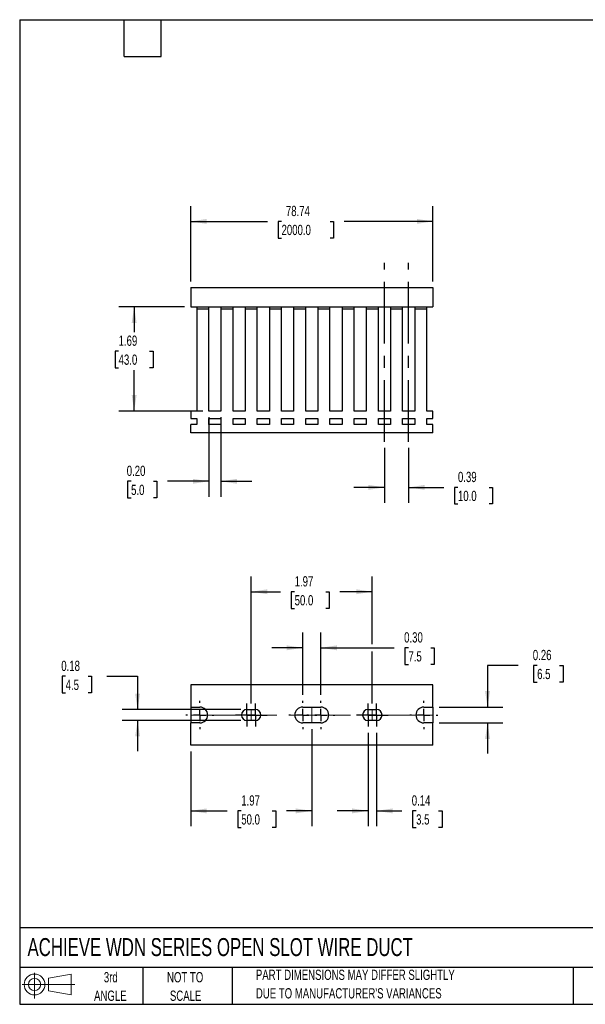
# Model space of a CAD drawing. Header units: inches. Extents: x 0.5 to 21.5, y 0.5 to 16.5.
# Tile 1 of 2: x 0.5 to 9.7, y 0.5 to 16.5. Entities that reach past the tile are written whole.
import ezdxf

# ---------------------------------------------------------------- set-up
doc = ezdxf.new("R2010")
doc.units = ezdxf.units.IN
doc.header["$LTSCALE"] = 2
doc.header["$MEASUREMENT"] = 0
doc.linetypes.add('CENTERX2', pattern=[0.8, 0.5, -0.1, 0.1, -0.1])
doc.layers.add('CENTER', color=40, linetype='CENTERX2')
doc.layers.add('SLD-DEFPOINTS', color=7, linetype='Continuous')
doc.layers.add('DIMENSIONS', color=140, linetype='Continuous', lineweight=25)
doc.layers.add('TEXT', color=140, linetype='Continuous', lineweight=25)
doc.styles.add('SLDTEXTSTYLE0', font='TXT', dxfattribs={"width": 0.7})
doc.dimstyles.new('SLDDIMSTYLE0', dxfattribs={"dimtxt": 0.169922, "dimasz": 0.26, "dimexe": 0, "dimexo": 0.0625, "dimgap": 0.04248, "dimtad": 0, "dimtih": 1, "dimtoh": 1, "dimrnd": 1e-09, "dimzin": 12, "dimdsep": 46, "dimtxsty": 'SLDTEXTSTYLE0', "dimsah": 1, "dimcen": 0.09, "dimadec": 0, "dimazin": 3, "dimtfac": 1, "dimtofl": 0, "dimtmove": 0, "dimatfit": 3, "dimfxl": 0, "dimfrac": 2, "dimtolj": 1, "dimtzin": 12, "dimarcsym": 0})
doc.dimstyles.new('SLDDIMSTYLE1', dxfattribs={"dimtxt": 0.169922, "dimasz": 0.26, "dimexe": 0, "dimexo": 0.0625, "dimgap": 0.04248, "dimtad": 0, "dimtih": 1, "dimtoh": 1, "dimrnd": 1e-09, "dimzin": 0, "dimdsep": 46, "dimtxsty": 'SLDTEXTSTYLE0', "dimsah": 1, "dimcen": 0.09, "dimadec": 0, "dimazin": 0, "dimtfac": 1, "dimtmove": 0, "dimatfit": 0, "dimfxl": 0, "dimfrac": 2, "dimtolj": 1, "dimtzin": 12, "dimarcsym": 0})
doc.dimstyles.new('SLDDIMSTYLE2', dxfattribs={"dimtxt": 0.169922, "dimasz": 0.26, "dimexe": 0, "dimexo": 0.0625, "dimgap": 0.04248, "dimtad": 0, "dimtih": 1, "dimtoh": 1, "dimrnd": 1e-09, "dimdsep": 46, "dimtxsty": 'SLDTEXTSTYLE0', "dimsah": 1, "dimcen": 0.09, "dimadec": 0, "dimazin": 2, "dimtfac": 1, "dimtmove": 0, "dimatfit": 0, "dimfxl": 0, "dimfrac": 2, "dimtolj": 1, "dimtzin": 12, "dimarcsym": 0})

# ---------------------------------------------------------------- blocks, each defined once
blk = doc.blocks.new('Block11')
at = {"color": 7, "linetype": 'Continuous', "lineweight": 18}
for p, q in [((0.204, 0.418), (0.204, 0)), ((0.431, 0.328), (0.801, 0.396)), ((0.431, 0.126), (0.431, 0.328)), ((0.801, 0.396), (0.801, 0.058)), ((0, 0.227), (0.856, 0.227)), ((0.431, 0.126), (0.801, 0.058))]:
    blk.add_line(p, q, dxfattribs=at)
for radius in [0.169, 0.101]:
    blk.add_circle((0.204, 0.227), radius, dxfattribs=at)
blk = doc.blocks.new('Block12')
at = {"layer": 'SLD-DEFPOINTS'}
blk.add_blockref('Block11', (0, 0), dxfattribs=at)
blk = doc.blocks.new('SW_NOTE_0_2')
at = {"layer": 'TEXT', "color": 0, "char_height": 0.16667, "attachment_point": 1, "style": 'SLDTEXTSTYLE0'}
for s, insert in [('PART DIMENSIONS MAY DIFFER SLIGHTLY', (0, 0.215)), ("DUE TO MANUFACTURER'S VARIANCES", (0, -0.086))]:
    blk.add_mtext(s, dxfattribs=dict(at, insert=insert))
blk = doc.blocks.new('SW_NOTE_0_3')
at = {"layer": 'TEXT', "color": 0, "char_height": 0.1667, "attachment_point": 2, "style": 'SLDTEXTSTYLE0'}
for s, insert in [('NOT TO', (0.414, 0.215)), ('SCALE', (0.422, -0.086))]:
    blk.add_mtext(s, dxfattribs=dict(at, insert=insert))
blk = doc.blocks.new('SW_NOTE_0_4')
at = {"layer": 'TEXT', "color": 0, "char_height": 0.1667, "attachment_point": 2, "style": 'SLDTEXTSTYLE0'}
for s, insert in [('3rd', (0.182, 0.215)), ('ANGLE', (0.175, -0.086))]:
    blk.add_mtext(s, dxfattribs=dict(at, insert=insert))
blk = doc.blocks.new('_D')
at = {"layer": 'DIMENSIONS'}
for p, q in [((3.28, 12.248), (3.28, 13.472)), ((7.217, 12.248), (7.217, 13.472)), ((3.28, 13.222), (4.527, 13.222)), ((4.757, 13.222), (4.7, 13.222)), ((4.7, 13.222), (4.7, 12.952)), ((5.545, 13.222), (5.602, 13.222)), ((5.602, 13.222), (5.602, 12.952)), ((7.217, 13.222), (5.775, 13.222)), ((4.7, 12.952), (4.757, 12.952)), ((5.602, 12.952), (5.545, 12.952))]:
    blk.add_line(p, q, dxfattribs=at)
for points in [[(3.28, 13.222), (3.54, 13.182), (3.54, 13.262)], [(7.217, 13.222), (6.957, 13.262), (6.957, 13.182)]]:
    blk.add_solid(points, dxfattribs=at)
at = {"layer": 'DIMENSIONS', "char_height": 0.1667, "attachment_point": 1, "style": 'SLDTEXTSTYLE0'}
for s, insert in [('78.74', (4.828, 13.475)), ('2000.0', (4.757, 13.167))]:
    blk.add_mtext(s, dxfattribs=dict(at, insert=insert))
blk = doc.blocks.new('_D_1')
at = {"layer": 'DIMENSIONS'}
for p, q in [((3.575, 10.04), (3.575, 8.749)), ((3.772, 10.04), (3.772, 8.749)), ((2.311, 8.999), (2.254, 8.999)), ((2.254, 8.999), (2.254, 8.729)), ((2.674, 8.999), (2.732, 8.999)), ((2.732, 8.999), (2.732, 8.729)), ((3.575, 8.999), (2.905, 8.999)), ((3.772, 8.999), (4.272, 8.999)), ((2.254, 8.729), (2.311, 8.729)), ((2.732, 8.729), (2.674, 8.729))]:
    blk.add_line(p, q, dxfattribs=at)
for points in [[(3.575, 8.999), (3.315, 9.039), (3.315, 8.959)], [(3.772, 8.999), (4.032, 8.959), (4.032, 9.039)]]:
    blk.add_solid(points, dxfattribs=at)
at = {"layer": 'DIMENSIONS', "char_height": 0.1667, "attachment_point": 1, "style": 'SLDTEXTSTYLE0'}
for s, insert in [('0.20', (2.24, 9.252)), ('5.0', (2.311, 8.943))]:
    blk.add_mtext(s, dxfattribs=dict(at, insert=insert))
blk = doc.blocks.new('_D_2')
at = {"layer": 'DIMENSIONS'}
for p, q in [((3.18, 11.833), (2.111, 11.833)), ((2.361, 11.833), (2.361, 11.422)), ((2.108, 11.114), (2.051, 11.114)), ((2.051, 11.114), (2.051, 10.844)), ((2.613, 11.114), (2.67, 11.114)), ((2.67, 11.114), (2.67, 10.844)), ((2.051, 10.844), (2.108, 10.844)), ((2.361, 10.14), (2.361, 10.806)), ((2.67, 10.844), (2.613, 10.844)), ((3.475, 10.14), (2.111, 10.14))]:
    blk.add_line(p, q, dxfattribs=at)
for points in [[(2.361, 11.833), (2.321, 11.573), (2.401, 11.573)], [(2.361, 10.14), (2.401, 10.4), (2.321, 10.4)]]:
    blk.add_solid(points, dxfattribs=at)
at = {"layer": 'DIMENSIONS', "char_height": 0.1667, "attachment_point": 1, "style": 'SLDTEXTSTYLE0'}
for s, insert in [('1.69', (2.108, 11.367)), ('43.0', (2.108, 11.059))]:
    blk.add_mtext(s, dxfattribs=dict(at, insert=insert))
blk = doc.blocks.new('_D_3')
at = {"layer": 'DIMENSIONS'}
for p, q in [((6.43, 9.54), (6.43, 8.65)), ((6.823, 9.54), (6.823, 8.65)), ((6.43, 8.9), (5.93, 8.9)), ((6.823, 8.9), (7.395, 8.9)), ((7.625, 8.9), (7.568, 8.9)), ((7.568, 8.9), (7.568, 8.63)), ((8.13, 8.9), (8.187, 8.9)), ((8.187, 8.9), (8.187, 8.63)), ((7.568, 8.63), (7.625, 8.63)), ((8.187, 8.63), (8.13, 8.63))]:
    blk.add_line(p, q, dxfattribs=at)
for points in [[(6.43, 8.9), (6.17, 8.94), (6.17, 8.86)], [(6.823, 8.9), (7.083, 8.86), (7.083, 8.94)]]:
    blk.add_solid(points, dxfattribs=at)
at = {"layer": 'DIMENSIONS', "char_height": 0.1667, "attachment_point": 1, "style": 'SLDTEXTSTYLE0'}
for s, insert in [('0.39', (7.625, 9.153)), ('10.0', (7.625, 8.845))]:
    blk.add_mtext(s, dxfattribs=dict(at, insert=insert))
blk = doc.blocks.new('_D_8')
at = {"layer": 'DIMENSIONS'}
for p, q in [((5.249, 4.973), (5.249, 3.393)), ((3.28, 4.609), (3.28, 3.393)), ((3.28, 3.643), (3.872, 3.643)), ((4.102, 3.643), (4.045, 3.643)), ((4.045, 3.643), (4.045, 3.373)), ((4.607, 3.643), (4.664, 3.643)), ((4.664, 3.643), (4.664, 3.373)), ((5.249, 3.643), (4.838, 3.643)), ((4.045, 3.373), (4.102, 3.373)), ((4.664, 3.373), (4.607, 3.373))]:
    blk.add_line(p, q, dxfattribs=at)
for points in [[(3.28, 3.643), (3.54, 3.603), (3.54, 3.683)], [(5.249, 3.643), (4.989, 3.683), (4.989, 3.603)]]:
    blk.add_solid(points, dxfattribs=at)
at = {"layer": 'DIMENSIONS', "char_height": 0.1667, "attachment_point": 1, "style": 'SLDTEXTSTYLE0'}
for s, insert in [('1.97', (4.102, 3.896)), ('50.0', (4.102, 3.588))]:
    blk.add_mtext(s, dxfattribs=dict(at, insert=insert))
blk = doc.blocks.new('_D_9')
at = {"layer": 'DIMENSIONS'}
for p, q in [((4.264, 5.389), (4.264, 7.454)), ((6.233, 6.353), (6.233, 7.454)), ((4.264, 7.204), (4.739, 7.204)), ((4.97, 7.204), (4.913, 7.204)), ((4.913, 7.204), (4.913, 6.934)), ((5.475, 7.204), (5.532, 7.204)), ((5.532, 7.204), (5.532, 6.934)), ((6.233, 7.204), (5.705, 7.204)), ((4.913, 6.934), (4.97, 6.934)), ((5.532, 6.934), (5.475, 6.934)), ((6.233, 5.389), (6.233, 6.233))]:
    blk.add_line(p, q, dxfattribs=at)
for points in [[(4.264, 7.204), (4.524, 7.164), (4.524, 7.244)], [(6.233, 7.204), (5.973, 7.244), (5.973, 7.164)]]:
    blk.add_solid(points, dxfattribs=at)
at = {"layer": 'DIMENSIONS', "char_height": 0.1667, "attachment_point": 1, "style": 'SLDTEXTSTYLE0'}
for s, insert in [('1.97', (4.97, 7.457)), ('50.0', (4.97, 7.149))]:
    blk.add_mtext(s, dxfattribs=dict(at, insert=insert))
blk = doc.blocks.new('_D_10')
at = {"layer": 'DIMENSIONS'}
for p, q in [((5.101, 5.529), (5.101, 6.543)), ((5.396, 5.529), (5.396, 6.543)), ((5.101, 6.293), (4.601, 6.293)), ((5.396, 6.293), (6.59, 6.293)), ((6.82, 6.293), (6.763, 6.293)), ((6.763, 6.293), (6.763, 6.023)), ((7.184, 6.293), (7.241, 6.293)), ((7.241, 6.293), (7.241, 6.023)), ((6.763, 6.023), (6.82, 6.023)), ((7.241, 6.023), (7.184, 6.023))]:
    blk.add_line(p, q, dxfattribs=at)
for points in [[(5.101, 6.293), (4.841, 6.333), (4.841, 6.253)], [(5.396, 6.293), (5.656, 6.253), (5.656, 6.333)]]:
    blk.add_solid(points, dxfattribs=at)
at = {"layer": 'DIMENSIONS', "char_height": 0.1667, "attachment_point": 1, "style": 'SLDTEXTSTYLE0'}
for s, insert in [('0.30', (6.75, 6.546)), ('7.5', (6.82, 6.238))]:
    blk.add_mtext(s, dxfattribs=dict(at, insert=insert))
blk = doc.blocks.new('_D_11')
at = {"layer": 'DIMENSIONS'}
for p, q in [((6.164, 4.912), (6.164, 3.393)), ((6.302, 4.912), (6.302, 3.393)), ((6.164, 3.643), (5.664, 3.643)), ((6.302, 3.643), (6.715, 3.643)), ((6.945, 3.643), (6.888, 3.643)), ((6.888, 3.643), (6.888, 3.373)), ((7.309, 3.643), (7.366, 3.643)), ((7.366, 3.643), (7.366, 3.373)), ((6.888, 3.373), (6.945, 3.373)), ((7.366, 3.373), (7.309, 3.373))]:
    blk.add_line(p, q, dxfattribs=at)
for points in [[(6.164, 3.643), (5.904, 3.683), (5.904, 3.603)], [(6.302, 3.643), (6.562, 3.603), (6.562, 3.683)]]:
    blk.add_solid(points, dxfattribs=at)
at = {"layer": 'DIMENSIONS', "char_height": 0.1667, "attachment_point": 1, "style": 'SLDTEXTSTYLE0'}
for s, insert in [('0.14', (6.874, 3.896)), ('3.5', (6.945, 3.588))]:
    blk.add_mtext(s, dxfattribs=dict(at, insert=insert))
blk = doc.blocks.new('_D_12')
at = {"layer": 'DIMENSIONS'}
for p, q in [((8.606, 6.006), (8.106, 6.006)), ((8.106, 6.006), (8.106, 5.329)), ((8.912, 6.006), (8.855, 6.006)), ((8.855, 6.006), (8.855, 5.736)), ((9.276, 6.006), (9.333, 6.006)), ((9.333, 6.006), (9.333, 5.736)), ((8.855, 5.736), (8.912, 5.736)), ((9.333, 5.736), (9.276, 5.736)), ((7.317, 5.329), (8.356, 5.329)), ((7.317, 5.073), (8.356, 5.073)), ((8.106, 5.073), (8.106, 4.573))]:
    blk.add_line(p, q, dxfattribs=at)
for points in [[(8.106, 5.329), (8.146, 5.589), (8.066, 5.589)], [(8.106, 5.073), (8.066, 4.813), (8.146, 4.813)]]:
    blk.add_solid(points, dxfattribs=at)
at = {"layer": 'DIMENSIONS', "char_height": 0.1667, "attachment_point": 1, "style": 'SLDTEXTSTYLE0'}
for s, insert in [('0.26', (8.842, 6.259)), ('6.5', (8.912, 5.951))]:
    blk.add_mtext(s, dxfattribs=dict(at, insert=insert))
blk = doc.blocks.new('_D_13')
at = {"layer": 'DIMENSIONS'}
for p, q in [((1.247, 5.83), (1.19, 5.83)), ((1.19, 5.83), (1.19, 5.56)), ((1.611, 5.83), (1.668, 5.83)), ((1.668, 5.83), (1.668, 5.56)), ((1.917, 5.83), (2.417, 5.83)), ((2.417, 5.83), (2.417, 5.289)), ((1.19, 5.56), (1.247, 5.56)), ((1.668, 5.56), (1.611, 5.56)), ((4.095, 5.289), (2.167, 5.289)), ((4.095, 5.112), (2.167, 5.112)), ((2.417, 5.112), (2.417, 4.612))]:
    blk.add_line(p, q, dxfattribs=at)
for points in [[(2.417, 5.289), (2.457, 5.549), (2.377, 5.549)], [(2.417, 5.112), (2.377, 4.852), (2.457, 4.852)]]:
    blk.add_solid(points, dxfattribs=at)
at = {"layer": 'DIMENSIONS', "char_height": 0.1667, "attachment_point": 1, "style": 'SLDTEXTSTYLE0'}
for s, insert in [('0.18', (1.176, 6.083)), ('4.5', (1.247, 5.775))]:
    blk.add_mtext(s, dxfattribs=dict(at, insert=insert))
blk = doc.blocks.new('SW_CENTERMARKSYMBOL_0')
at = {"layer": 'CENTER', "color": 0}
for p, q in [((0, 0.1), (0, 0.189)), ((-0.1, 0), (-0.189, 0)), ((0, 0), (-0.1, 0)), ((0, 0), (0, 0.1)), ((0, 0), (0, -0.1)), ((0, 0), (0.1, 0)), ((0.1, 0), (0.189, 0)), ((0, -0.1), (0, -0.189))]:
    blk.add_line(p, q, dxfattribs=at)
blk = doc.blocks.new('SW_CENTERMARKSYMBOL_1')
at = {"layer": 'CENTER', "color": 0}
for p, q in [((0, 0.1), (0, 0.189)), ((-0.1, 0), (-0.189, 0)), ((0, 0), (-0.1, 0)), ((0, 0), (0, 0.1)), ((0, 0), (0, -0.1)), ((0, 0), (0.1, 0)), ((0.1, 0), (0.189, 0)), ((0, -0.1), (0, -0.189))]:
    blk.add_line(p, q, dxfattribs=at)
blk = doc.blocks.new('SW_CENTERMARKSYMBOL_2')
at = {"layer": 'CENTER', "color": 0}
for p, q in [((0, 0.2), (0, 0.228)), ((-0.2, 0), (-0.228, 0)), ((0, 0), (-0.1, 0)), ((0, 0), (0, 0.1)), ((0, 0), (0, -0.1)), ((0, 0), (0.1, 0)), ((0.2, 0), (0.228, 0)), ((0, -0.2), (0, -0.228))]:
    blk.add_line(p, q, dxfattribs=at)
blk = doc.blocks.new('SW_CENTERMARKSYMBOL_3')
at = {"layer": 'CENTER', "color": 0}
for p, q in [((0, 0.2), (0, 0.228)), ((-0.2, 0), (-0.228, 0)), ((0, 0), (-0.1, 0)), ((0, 0), (0, 0.1)), ((0, 0), (0, -0.1)), ((0, 0), (0.1, 0)), ((0.2, 0), (0.228, 0)), ((0, -0.2), (0, -0.228))]:
    blk.add_line(p, q, dxfattribs=at)
blk = doc.blocks.new('SW_CENTERMARKSYMBOL_4')
at = {"layer": 'CENTER', "color": 0}
for p, q in [((0, 0.1), (0, 0.189)), ((-0.1, 0), (-0.189, 0)), ((0, 0), (-0.1, 0)), ((0, 0), (0, 0.1)), ((0, 0), (0, -0.1)), ((0, 0), (0.1, 0)), ((0.1, 0), (0.189, 0)), ((0, -0.1), (0, -0.189))]:
    blk.add_line(p, q, dxfattribs=at)
blk = doc.blocks.new('SW_CENTERMARKSYMBOL_5')
at = {"layer": 'CENTER', "color": 0}
for p, q in [((0, 0.1), (0, 0.189)), ((-0.1, 0), (-0.189, 0)), ((0, 0), (-0.1, 0)), ((0, 0), (0, 0.1)), ((0, 0), (0, -0.1)), ((0, 0), (0.1, 0)), ((0.1, 0), (0.189, 0)), ((0, -0.1), (0, -0.189))]:
    blk.add_line(p, q, dxfattribs=at)
blk = doc.blocks.new('SW_CENTERMARKSYMBOL_6')
at = {"layer": 'CENTER', "color": 0}
for p, q in [((0, 0.2), (0, 0.228)), ((-0.2, 0), (-0.228, 0)), ((0, 0), (-0.1, 0)), ((0, 0), (0, 0.1)), ((0, 0), (0, -0.1)), ((0, 0), (0.1, 0)), ((0.2, 0), (0.228, 0)), ((0, -0.2), (0, -0.228))]:
    blk.add_line(p, q, dxfattribs=at)
blk = doc.blocks.new('SW_CENTERMARKSYMBOL_7')
at = {"layer": 'CENTER', "color": 0}
for p, q in [((0, 0.2), (0, 0.228)), ((-0.2, 0), (-0.228, 0)), ((0, 0), (-0.1, 0)), ((0, 0), (0, 0.1)), ((0, 0), (0, -0.1)), ((0, 0), (0.1, 0)), ((0.2, 0), (0.228, 0)), ((0, -0.2), (0, -0.228))]:
    blk.add_line(p, q, dxfattribs=at)

msp = doc.modelspace()

# ---------------------------------------------------------------- linework, layer by layer
for p, q in [((3.28, 12.148), (3.28, 11.833)), ((3.28, 12.148), (7.217, 12.148)), ((7.217, 12.148), (7.217, 11.833)), ((3.28, 11.833), (7.217, 11.833)), ((3.379, 11.833), (3.379, 11.794)), ((3.379, 11.794), (3.379, 10.14)), ((3.575, 11.794), (3.379, 11.794)), ((3.575, 11.794), (3.575, 11.833)), ((3.575, 10.14), (3.575, 11.794)), ((3.772, 11.833), (3.772, 11.794)), ((3.772, 11.794), (3.772, 10.14)), ((3.969, 11.794), (3.772, 11.794)), ((3.969, 11.794), (3.969, 11.833)), ((3.969, 10.14), (3.969, 11.794)), ((4.166, 11.833), (4.166, 11.794)), ((4.166, 11.794), (4.166, 10.14)), ((4.363, 11.794), (4.166, 11.794)), ((4.363, 11.794), (4.363, 11.833)), ((4.363, 10.14), (4.363, 11.794)), ((4.56, 11.833), (4.56, 11.794)), ((4.56, 11.794), (4.56, 10.14)), ((4.756, 11.794), (4.56, 11.794)), ((4.756, 11.794), (4.756, 11.833)), ((4.756, 10.14), (4.756, 11.794)), ((4.953, 11.833), (4.953, 11.794)), ((4.953, 11.794), (4.953, 10.14)), ((5.15, 11.794), (4.953, 11.794)), ((5.15, 11.794), (5.15, 11.833)), ((5.15, 10.14), (5.15, 11.794)), ((5.347, 11.833), (5.347, 11.794)), ((5.347, 11.794), (5.347, 10.14)), ((5.544, 11.794), (5.347, 11.794)), ((5.544, 11.794), (5.544, 11.833)), ((5.544, 10.14), (5.544, 11.794)), ((5.741, 11.833), (5.741, 11.794)), ((5.741, 11.794), (5.741, 10.14)), ((5.938, 11.794), (5.741, 11.794)), ((5.938, 11.794), (5.938, 11.833)), ((5.938, 10.14), (5.938, 11.794)), ((6.134, 11.833), (6.134, 11.794)), ((6.134, 11.794), (6.134, 10.14)), ((6.331, 11.794), (6.134, 11.794)), ((6.331, 11.794), (6.331, 11.833)), ((6.331, 10.14), (6.331, 11.794)), ((6.528, 11.833), (6.528, 11.794)), ((6.528, 11.794), (6.528, 10.14)), ((6.725, 11.794), (6.528, 11.794)), ((6.725, 11.794), (6.725, 11.833)), ((6.725, 10.14), (6.725, 11.794)), ((6.922, 11.833), (6.922, 11.794)), ((6.922, 11.794), (6.922, 10.14)), ((7.119, 11.794), (6.922, 11.794)), ((7.119, 11.794), (7.119, 11.833)), ((7.119, 10.14), (7.119, 11.794)), ((3.28, 10.14), (3.28, 10.022)), ((3.379, 10.14), (3.28, 10.14)), ((3.772, 10.14), (3.575, 10.14)), ((4.166, 10.14), (3.969, 10.14)), ((4.56, 10.14), (4.363, 10.14)), ((4.953, 10.14), (4.756, 10.14)), ((5.347, 10.14), (5.15, 10.14)), ((5.741, 10.14), (5.544, 10.14)), ((6.134, 10.14), (5.938, 10.14)), ((6.528, 10.14), (6.331, 10.14)), ((6.922, 10.14), (6.725, 10.14)), ((7.217, 10.14), (7.119, 10.14)), ((7.217, 10.022), (7.217, 10.14)), ((3.28, 10.022), (3.379, 10.022)), ((3.28, 9.786), (3.28, 9.924)), ((3.379, 9.924), (3.28, 9.924)), ((3.379, 10.022), (3.379, 9.924)), ((3.575, 10.022), (3.772, 10.022)), ((3.575, 9.924), (3.575, 10.022)), ((3.772, 9.924), (3.575, 9.924)), ((3.772, 10.022), (3.772, 9.924)), ((3.969, 10.022), (4.166, 10.022)), ((3.969, 9.924), (3.969, 10.022)), ((4.166, 9.924), (3.969, 9.924)), ((4.166, 10.022), (4.166, 9.924)), ((4.363, 10.022), (4.56, 10.022)), ((4.363, 9.924), (4.363, 10.022)), ((4.56, 9.924), (4.363, 9.924)), ((4.56, 10.022), (4.56, 9.924)), ((4.756, 10.022), (4.953, 10.022)), ((4.756, 9.924), (4.756, 10.022)), ((4.953, 9.924), (4.756, 9.924)), ((4.953, 10.022), (4.953, 9.924)), ((5.15, 10.022), (5.347, 10.022)), ((5.15, 9.924), (5.15, 10.022)), ((5.347, 9.924), (5.15, 9.924)), ((5.347, 10.022), (5.347, 9.924)), ((5.544, 10.022), (5.741, 10.022)), ((5.544, 9.924), (5.544, 10.022)), ((5.741, 9.924), (5.544, 9.924)), ((5.741, 10.022), (5.741, 9.924)), ((5.938, 10.022), (6.134, 10.022)), ((5.938, 9.924), (5.938, 10.022)), ((6.134, 9.924), (5.938, 9.924)), ((6.134, 10.022), (6.134, 9.924)), ((6.331, 10.022), (6.528, 10.022)), ((6.331, 9.924), (6.331, 10.022)), ((6.528, 9.924), (6.331, 9.924)), ((6.528, 10.022), (6.528, 9.924)), ((6.725, 10.022), (6.922, 10.022)), ((6.725, 9.924), (6.725, 10.022)), ((6.922, 9.924), (6.725, 9.924)), ((6.922, 10.022), (6.922, 9.924)), ((7.119, 10.022), (7.217, 10.022)), ((7.119, 9.924), (7.119, 10.022)), ((7.217, 9.924), (7.119, 9.924)), ((7.217, 9.786), (7.217, 9.924)), ((7.217, 9.786), (3.28, 9.786)), ((3.28, 5.693), (3.28, 5.329)), ((7.217, 5.693), (3.28, 5.693)), ((7.217, 5.329), (7.217, 5.693)), ((3.28, 5.329), (3.428, 5.329)), ((3.28, 5.329), (3.28, 5.073)), ((4.195, 5.289), (4.333, 5.289)), ((5.101, 5.329), (5.396, 5.329)), ((6.164, 5.289), (6.302, 5.289)), ((7.069, 5.329), (7.217, 5.329)), ((7.217, 5.329), (7.217, 5.073)), ((3.28, 4.709), (3.28, 5.073)), ((3.428, 5.073), (3.28, 5.073)), ((4.333, 5.112), (4.195, 5.112)), ((5.396, 5.073), (5.101, 5.073)), ((6.302, 5.112), (6.164, 5.112)), ((7.217, 5.073), (7.069, 5.073)), ((7.217, 4.709), (7.217, 5.073)), ((7.217, 4.709), (3.28, 4.709))]:
    msp.add_line(p, q)
at = {"color": 7, "linetype": 'CENTERX2', "lineweight": 18}
for p, q in [((4.264, 5.289), (4.264, 5.112)), ((5.249, 5.329), (5.249, 5.073)), ((6.233, 5.289), (6.233, 5.112)), ((3.28, 5.201), (7.217, 5.201))]:
    msp.add_line(p, q, dxfattribs=at)
for centre, radius, start, end in [((3.428, 5.201), 0.128, 270, 90), ((4.195, 5.201), 0.0886, 90, 270), ((4.333, 5.201), 0.0886, 270, 90), ((5.101, 5.201), 0.128, 90, 270), ((5.396, 5.201), 0.128, 270, 90), ((6.164, 5.201), 0.0886, 90, 270), ((6.302, 5.201), 0.0886, 270, 90), ((7.069, 5.201), 0.128, 90, 270)]:
    msp.add_arc(centre, radius, start, end)
at = {"layer": 'CENTER'}
for p, q in [((6.43, 9.64), (6.43, 12.55)), ((6.823, 9.64), (6.823, 12.55))]:
    msp.add_line(p, q, dxfattribs=at)
at = {"layer": 'TEXT'}
for p, q in [((0.5, 16.5), (21.5, 16.5)), ((0.5, 16.5), (0.5, 0.5)), ((2.2, 15.9), (2.2, 16.5)), ((2.8, 15.9), (2.8, 16.5)), ((2.2, 15.9), (2.8, 15.9)), ((21.5, 1.742), (0.5, 1.742)), ((21.5, 1.1), (0.5, 1.1)), ((2.5, 1.1), (2.5, 0.5)), ((3.954, 1.1), (3.954, 0.5)), ((9.5, 1.1), (9.5, 0.5)), ((0.5, 0.5), (21.5, 0.5))]:
    msp.add_line(p, q, dxfattribs=at)

# ---------------------------------------------------------------- block references
at = {"layer": 'CENTER'}
for name, p in [('SW_CENTERMARKSYMBOL_7', (3.428, 5.201)), ('SW_CENTERMARKSYMBOL_0', (4.195, 5.201)), ('SW_CENTERMARKSYMBOL_1', (4.333, 5.201)), ('SW_CENTERMARKSYMBOL_2', (5.101, 5.201)), ('SW_CENTERMARKSYMBOL_3', (5.396, 5.201)), ('SW_CENTERMARKSYMBOL_4', (6.164, 5.201)), ('SW_CENTERMARKSYMBOL_5', (6.302, 5.201)), ('SW_CENTERMARKSYMBOL_6', (7.069, 5.201))]:
    msp.add_blockref(name, p, dxfattribs=at)
at = {"layer": 'SLD-DEFPOINTS'}
msp.add_blockref('Block12', (0.538, 0.595), dxfattribs=at)
at = {"layer": 'TEXT'}
for name, p in [('SW_NOTE_0_4', (1.799, 0.809)), ('SW_NOTE_0_3', (2.776, 0.809)), ('SW_NOTE_0_2', (4.34, 0.848))]:
    msp.add_blockref(name, p, dxfattribs=at)

# ---------------------------------------------------------------- texts
at = {"layer": 'TEXT', "insert": (0.627, 1.576), "char_height": 0.29167, "attachment_point": 1, "style": 'SLDTEXTSTYLE0'}
msp.add_mtext('ACHIEVE WDN SERIES OPEN SLOT WIRE DUCT', dxfattribs=at)

# ---------------------------------------------------------------- dimensions: what is measured, and where the dimension line sits
at = {"layer": 'DIMENSIONS'}
for base, p1, p2, dimstyle, picture, middle in [((7.217, 13.222), (3.28, 12.148), (7.217, 12.148), 'SLDDIMSTYLE0', '_D', (5.151, 13.222)), ((3.575, 8.999), (3.772, 10.14), (3.575, 10.14), 'SLDDIMSTYLE1', '_D_1', (2.493, 8.999)), ((6.43, 8.9), (6.823, 9.64), (6.43, 9.64), 'SLDDIMSTYLE2', '_D_3', (7.878, 8.9)), ((5.3962, 6.2935), (5.1009, 5.4287), (5.3962, 5.4287), 'SLDDIMSTYLE1', '_D_10', (7.0022, 6.2935)), ((6.302, 3.643), (6.164, 5.012), (6.302, 5.012), 'SLDDIMSTYLE2', '_D_11', (7.127, 3.643))]:
    dim = msp.add_linear_dim(base=base, p1=p1, p2=p2, dimstyle=dimstyle, dxfattribs=at)
    dim.commit()
    dim.dimension.update_dxf_attribs({"geometry": picture, "text_midpoint": middle, "dimtype": 160})
for base, p1, p2, angle, dimstyle, picture, middle in [((2.361, 11.833), (3.575, 10.14), (3.28, 11.833), 90, 'SLDDIMSTYLE0', '_D_2', (2.361, 11.114)), ((6.233, 7.204), (4.264, 5.289), (6.233, 5.289), 0, 'SLDDIMSTYLE0', '_D_9', (5.222, 7.204)), ((8.106, 5.073), (7.217, 5.329), (7.217, 5.073), 90, 'SLDDIMSTYLE2', '_D_12', (8.106, 6.006)), ((2.417, 5.112), (4.195, 5.289), (4.195, 5.112), 90, 'SLDDIMSTYLE2', '_D_13', (2.417, 5.83)), ((5.249, 3.643), (3.28, 4.709), (5.249, 5.073), 0, 'SLDDIMSTYLE0', '_D_8', (4.355, 3.643))]:
    dim = msp.add_linear_dim(base=base, p1=p1, p2=p2, angle=angle, dimstyle=dimstyle, dxfattribs=at)
    dim.commit()
    dim.dimension.update_dxf_attribs({"geometry": picture, "text_midpoint": middle, "dimtype": 160})

doc.saveas('drawing.dxf')
